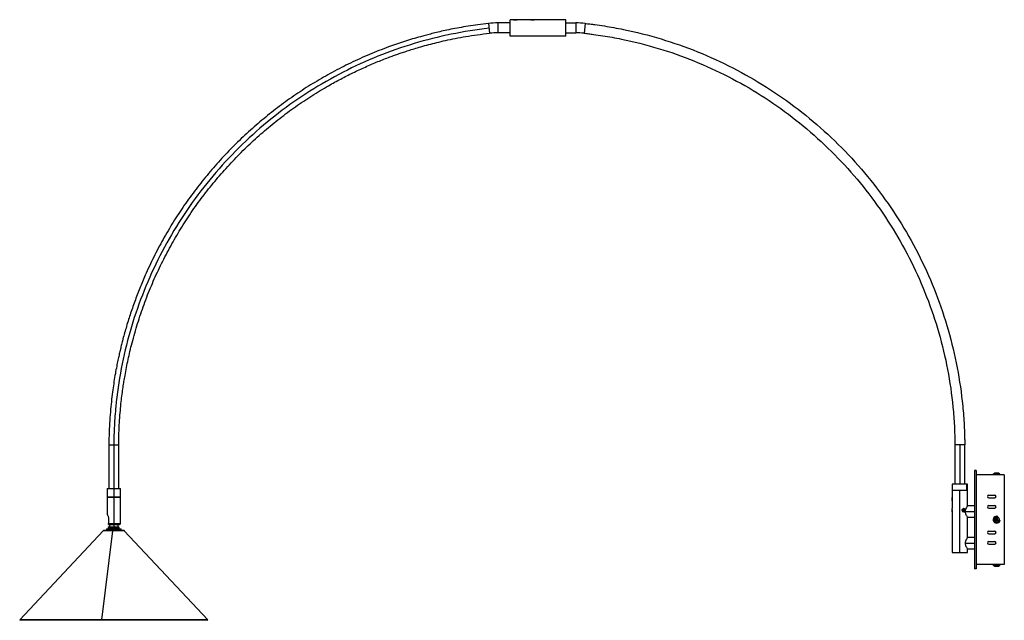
# Paper-space layout '_Frontal' of a CAD drawing. Header units: millimetres. Extents: x -1118 to 33, y -65 to 637.
import ezdxf

# ---------------------------------------------------------------- set-up
doc = ezdxf.new("R2010")
doc.units = ezdxf.units.MM

psp = doc.layouts.new('_Frontal')

# ---------------------------------------------------------------- linework, layer by layer
at = {"color": 7, "linetype": 'Continuous', "lineweight": 25}
for p, q in [((-479.8, 636.8), (-544.8, 636.8)), ((-544.8, 617.8), (-544.8, 636.8)), ((-537.1, 636.8), (-537, 636.8)), ((-537, 636.8), (-537, 636.8)), ((-517.1, 636.8), (-517, 636.8)), ((-517, 636.8), (-517, 636.8)), ((-479.8, 617.8), (-479.8, 636.8)), ((-570.2, 632.5), (-568.9, 621.1)), ((-559.1, 633.1), (-559.1, 621.6)), ((-544.8, 633.1), (-559.1, 633.1)), ((-479.8, 633.1), (-468.2, 633.1)), ((-468.2, 633.1), (-468.2, 621.6)), ((-457.2, 632.5), (-458.4, 621.1)), ((-544.8, 621.6), (-559.1, 621.6)), ((-479.8, 617.8), (-544.8, 617.8)), ((-479.8, 621.6), (-468.2, 621.6)), ((-1014.1, 140), (-1014.1, 89)), ((-1008.3, 140), (-1008.3, 42)), ((-1002.6, 89), (-1002.6, 140)), ((-24.8, 140), (-24.8, 94)), ((-13.3, 140), (-24.8, 140)), ((-13.3, 94), (-13.3, 140)), ((-2, 110), (-2, -5)), ((0, 110), (-2, 110)), ((0, 109.5), (-2, 109.5)), ((0, 110), (0, -5)), ((33, 105), (0, 105)), ((27.7, 106), (20.3, 106)), ((26.5, 106.8), (21.5, 106.8)), ((33, 105), (33, 0)), ((-28, 94), (-28, 78.5)), ((-10, 94), (-28, 94)), ((-11.3, 94), (-11.3, 87)), ((-10, 68.5), (-10, 94)), ((-1016.1, 89), (-1016.1, 79.1)), ((-1016.1, 89), (-1000.6, 89)), ((-1000.6, 79.1), (-1000.6, 89)), ((-28, 87), (-10, 87)), ((-19, 14), (-19, 87)), ((14.8, 81.1), (21.8, 81.1)), ((-1016.1, 79.1), (-1000.6, 79.1)), ((-1016.1, 79), (-1016.1, 58.5)), ((-1016.1, 79), (-1000.6, 79)), ((-1015.6, 79.1), (-1015.6, 79)), ((-1001, 79), (-1001, 79.1)), ((-1000.6, 48), (-1000.6, 79)), ((-28, 78.4), (-28, 65.5)), ((14.8, 78.1), (21.8, 78.1)), ((-28, 63.9), (-28, 14)), ((-27.8, 63.9), (-27.8, 63.4)), ((-16.4, 63.1), (-16.1, 63.1)), ((-16.2, 63.1), (-16.3, 63.1)), ((-15.3, 64.5), (-15.7, 63.2)), ((-15.7, 63.2), (-14.9, 62.1)), ((-14.1, 64.8), (-15.3, 64.5)), ((-15, 62.3), (-14.5, 62.4)), ((-14.9, 62.1), (-13.7, 62.4)), ((-14.1, 63.7), (-14.8, 64.6)), ((-14.5, 62.4), (-14.1, 63.7)), ((-14.5, 62.4), (-13.7, 62.4)), ((-13.3, 63.7), (-14.1, 64.8)), ((-14.1, 63.7), (-13.3, 63.7)), ((-13.7, 62.4), (-13.3, 63.7)), ((-12.8, 62), (-2, 62)), ((-2, 68.5), (-10, 68.5)), ((14.8, 69), (21.8, 69)), ((14.8, 66), (21.8, 66)), ((-1014.4, 54.4), (-1014.4, 48)), ((-1014.4, 48), (-1000.6, 48)), ((-1014.4, 47), (-1001.6, 47)), ((-1013.3, 47), (-1013.3, 44)), ((-1003.3, 44), (-1003.3, 47)), ((-10, 31.5), (-10, 55.5)), ((-10, 55.5), (-2, 55.5)), ((22, 52.8), (23.3, 52.2)), ((23.7, 53.2), (22.4, 53.7)), ((22.6, 53.1), (23.9, 52.5)), ((24, 52.6), (22.6, 53.1)), ((23.3, 52.2), (22.8, 50.9)), ((23.1, 50.2), (22.8, 49.5)), ((23.4, 51.1), (23.2, 50.7)), ((23.9, 52.5), (23.3, 52.2)), ((23.9, 52.5), (23.4, 51.1)), ((23.5, 51.1), (24, 52.5)), ((24.3, 54.5), (23.7, 53.2)), ((24, 52.6), (23.7, 53.2)), ((23.7, 50.5), (24.3, 51.9)), ((24.5, 54), (24, 52.6)), ((24, 52.5), (24.3, 51.9)), ((24, 52.5), (25.4, 51.9)), ((24.1, 52.5), (24.6, 53.9)), ((24.1, 52.5), (24.7, 52.8)), ((25.4, 52), (24.1, 52.5)), ((24.3, 51.9), (25.6, 51.3)), ((24.7, 52.8), (25.2, 54.1)), ((26, 52.3), (24.7, 52.8)), ((24.9, 54.8), (25.2, 55.5)), ((-1020.7, 39.6), (-1118.3, -64.4)), ((-1009.9, 39.6), (-1022.8, -64.4)), ((-996.8, 40), (-1019.8, 40)), ((-1016.8, 42), (-1016.8, 40)), ((-1016.8, 42), (-999.8, 42)), ((-1013.8, 44), (-1014.7, 43.5)), ((-1014.7, 43.5), (-1014.7, 42)), ((-1014.7, 43.5), (-1002, 43.5)), ((-1013.8, 44), (-1002.8, 44)), ((-1008, 42), (-1008, 40)), ((-1002, 43.5), (-1002.8, 44)), ((-1002, 42), (-1002, 43.5)), ((-999.8, 40), (-999.8, 42)), ((-898.3, -64.4), (-996, 39.6)), ((14.8, 39), (21.8, 39)), ((14.8, 36), (21.8, 36)), ((-12.8, 25), (-2, 25)), ((-2, 31.5), (-10, 31.5)), ((-2, 31.5), (-2, 18.5)), ((14.8, 27), (21.8, 27)), ((14.8, 24), (21.8, 24)), ((-28, 14), (-10, 14)), ((-10, 14), (-10, 18.5)), ((-10, 18.5), (-2, 18.5)), ((33, 0), (0, 0)), ((0, -4.5), (-2, -4.5)), ((0, -5), (-2, -5)), ((20.3, -1), (27.7, -1)), ((21.5, -1.7), (26.5, -1.7)), ((-1118.3, -64.4), (-1117.6, -65.1)), ((-898.3, -64.4), (-1118.3, -64.4)), ((-899, -65.1), (-1117.6, -65.1)), ((-1022.7, -65.1), (-1022.8, -64.4)), ((-899, -65.1), (-898.3, -64.4))]:
    psp.add_line(p, q, dxfattribs=at)
at = {"color": 8, "linetype": 'Continuous', "lineweight": 25}
for p, q in [((-1014.1, 140), (-1002.6, 140)), ((-19, 140), (-19, 94)), ((-28, 75.4), (-27.9, 75.4)), ((-28, 63.9), (-27.8, 63.9)), ((22.6, 49.1), (22.5, 48.8)), ((25.4, 56), (25.5, 56.2)), ((-996, 39.6), (-1020.7, 39.6))]:
    psp.add_line(p, q, dxfattribs=at)
at = {"color": 7, "linetype": 'Continuous', "lineweight": 25, "flags": 128}
for points in [[(22.9, 106.8), (22.8, 106.8), (22.8, 106.7), (22.7, 106.7), (22.7, 106.6), (22.6, 106.5), (22.6, 106.3), (22.6, 106.2), (22.6, 106)], [(-16.2, 63.1), (-16.2, 63.9), (-16, 64.6), (-15.5, 65.1), (-14.9, 65.4), (-14.2, 65.4), (-13.6, 65.1), (-13.1, 64.6), (-12.8, 63.9)], [(-12.8, 63.9), (-12.8, 63.1), (-13.1, 62.4), (-13.6, 61.8), (-14.2, 61.5), (-14.9, 61.5), (-15.5, 61.8), (-16, 62.4), (-16.2, 63.1)], [(22.8, -1.7), (22.8, -1.7), (22.7, -1.7), (22.6, -1.6), (22.6, -1.5), (22.5, -1.4), (22.5, -1.3), (22.5, -1.1), (22.5, -1)]]:
    psp.add_lwpolyline(points, dxfattribs=at)
at = {"color": 7, "linetype": 'Continuous', "lineweight": 25}
for centre, radius, start, end in [((-559.1, 533.1), 100, 90, 96.3349), ((-468.2, 533.1), 100, 83.6651, 90), ((-559.1, 533.1), 88.5, 90, 96.3349), ((-468.2, 533.1), 88.5, 83.6651, 90), ((20.6, 105.5), 0.589, 121.9276, 238.0724), ((21.5, 106), 0.75, 90, 180), ((23.3, 105.5), 1.04, 151.1325, 208.8675), ((26.5, 106), 0.75, 360, 90), ((27.4, 105.5), 0.589, 301.9276, 58.0724), ((14.8, 79.6), 1.5, 90, 270), ((21.8, 79.6), 1.5, 270, 90), ((14.8, 67.5), 1.5, 90, 270), ((21.8, 67.5), 1.5, 270, 90), ((-1001.6, 48), 1, 270, 0), ((24, 52.5), 4, 67.9215, 0), ((24, 52.5), 3.72, 67.9215, 247.9215), ((24, 52.5), 2.5, 67.9215, 247.9215), ((24, 52.5), 2, 143.444, 172.399), ((24, 52.5), 1.54, 156.2709, 159.572), ((24, 52.5), 3.25, 247.9215, 67.9215), ((24, 52.5), 2, 233.444, 262.399), ((24, 52.5), 1.54, 246.2709, 249.572), ((24, 52.5), 2, 53.444, 82.399), ((24, 52.5), 1.54, 66.2709, 69.572), ((24, 52.5), 1.54, 336.2709, 339.572), ((24, 52.5), 2, 323.444, 352.399), ((-1019.8, 38.8), 1.2, 90, 136.7968), ((-1009.4, 39.6), 0.548, 141.9293, 184.2285), ((-996.8, 38.8), 1.2, 43.2032, 90), ((14.8, 37.5), 1.5, 90, 270), ((21.8, 37.5), 1.5, 270, 90), ((14.8, 25.5), 1.5, 90, 270), ((21.8, 25.5), 1.5, 270, 90), ((27.4, -0.5), 0.589, 301.9276, 58.0724), ((20.6, -0.5), 0.589, 121.9276, 238.0724), ((21.5, -1), 0.75, 180, 270), ((23.1, -0.5), 0.995, 149.8399, 210.1601), ((26.5, -1), 0.75, 270, 0)]:
    psp.add_arc(centre, radius, start, end, dxfattribs=at)
for points, knots in [([(-540.8, 636.8), (-540.8, 636.8), (-540.8, 636.8), (-540.8, 636.8), (-540.7, 636.8), (-540.7, 636.8), (-540.7, 636.8), (-540.6, 636.8), (-540.5, 636.8), (-540.2, 636.7), (-539.9, 636.7), (-539.6, 636.7), (-539.3, 636.7), (-539, 636.6), (-538.9, 636.6), (-538.8, 636.6)], [0, 0, 0, 0, 0.039806, 0.08036, 0.121668, 0.163737, 0.206573, 0.250182, 0.35578, 0.499825, 0.645295, 0.74934, 0.836157, 0.919692, 1, 1, 1, 1]), ([(-537, 636.8), (-537.2, 636.8), (-537.5, 636.8), (-538.2, 636.8), (-539, 636.8), (-539.6, 636.7), (-539.9, 636.7), (-539.9, 636.7)], [0, 0, 0, 0, 0.228174, 0.462325, 0.687233, 0.919358, 1, 1, 1, 1]), ([(-538.8, 636.6), (-538.7, 636.6), (-538.6, 636.6), (-538.5, 636.6), (-538.4, 636.6), (-538.3, 636.7), (-538.1, 636.7), (-537.9, 636.7), (-537.7, 636.7), (-537.3, 636.7), (-537.1, 636.8), (-536.9, 636.8), (-536.8, 636.8), (-536.8, 636.8), (-536.8, 636.8), (-536.8, 636.8)], [0, 0, 0, 0, 0.039724, 0.080248, 0.121578, 0.163721, 0.206684, 0.250472, 0.354655, 0.500346, 0.644417, 0.750062, 0.836411, 0.919707, 1, 1, 1, 1]), ([(-520.8, 636.8), (-520.8, 636.8), (-520.8, 636.8), (-520.8, 636.8), (-520.7, 636.8), (-520.7, 636.8), (-520.7, 636.8), (-520.6, 636.8), (-520.5, 636.8), (-520.2, 636.7), (-519.9, 636.7), (-519.6, 636.7), (-519.3, 636.7), (-519, 636.6), (-518.9, 636.6), (-518.8, 636.6)], [0, 0, 0, 0, 0.039806, 0.08036, 0.121668, 0.163737, 0.206573, 0.250182, 0.35578, 0.499825, 0.645295, 0.74934, 0.836157, 0.919692, 1, 1, 1, 1]), ([(-517, 636.8), (-517.2, 636.8), (-517.5, 636.8), (-518.2, 636.8), (-519, 636.8), (-519.6, 636.7), (-519.9, 636.7), (-519.9, 636.7)], [0, 0, 0, 0, 0.228174, 0.462325, 0.687233, 0.919358, 1, 1, 1, 1]), ([(-518.8, 636.6), (-518.7, 636.6), (-518.6, 636.6), (-518.5, 636.6), (-518.4, 636.6), (-518.3, 636.7), (-518.1, 636.7), (-517.9, 636.7), (-517.7, 636.7), (-517.3, 636.7), (-517.1, 636.8), (-516.9, 636.8), (-516.8, 636.8), (-516.8, 636.8), (-516.8, 636.8), (-516.8, 636.8)], [0, 0, 0, 0, 0.039724, 0.080248, 0.121578, 0.163721, 0.206684, 0.250472, 0.354655, 0.500346, 0.644417, 0.750062, 0.836411, 0.919707, 1, 1, 1, 1]), ([(-570.2, 632.5), (-574.3, 632), (-582.2, 631.1), (-593.7, 629.4), (-604.2, 627.5), (-614, 625.7), (-622.8, 623.8), (-630.7, 622), (-637.8, 620.2), (-644, 618.6), (-654.1, 615.8), (-668.5, 611.5), (-688.4, 604.7), (-709.5, 596.3), (-731.5, 586.4), (-752.7, 575.5), (-773.3, 563.8), (-793.1, 551.2), (-812.3, 537.6), (-830.8, 523.2), (-848.6, 507.9), (-865.7, 491.9), (-882, 475), (-897.5, 457.3), (-912.2, 439), (-926, 420), (-938.9, 400.4), (-950.8, 380.2), (-961.8, 359.4), (-970.7, 340.3), (-978, 323), (-983.9, 307.6), (-989.3, 292.2), (-994, 276.8), (-997.4, 264.7), (-999.6, 256), (-1000.9, 250.4), (-1002.2, 244.7), (-1003.6, 238.5), (-1005, 231.4), (-1006.6, 223), (-1008.1, 213.8), (-1009.6, 203.8), (-1010.9, 193), (-1012.1, 181.2), (-1013.1, 168.4), (-1013.8, 154.6), (-1014, 145), (-1014.1, 140)], [0, 0, 0, 0, 0.017107, 0.03306, 0.047859, 0.061505, 0.073997, 0.085143, 0.095176, 0.104096, 0.111908, 0.138564, 0.165952, 0.199162, 0.232388, 0.265614, 0.297977, 0.33034, 0.362703, 0.395066, 0.42743, 0.459793, 0.492156, 0.524519, 0.556882, 0.589245, 0.621609, 0.653972, 0.686335, 0.718698, 0.741354, 0.764009, 0.786664, 0.809122, 0.830414, 0.838568, 0.846515, 0.854254, 0.862671, 0.872716, 0.884389, 0.89769, 0.911313, 0.926303, 0.942662, 0.960388, 0.979488, 1, 1, 1, 1]), ([(-569.5, 626.8), (-584.4, 625.1), (-599.1, 622.8), (-628.4, 616.8), (-642.9, 613.2), (-685.8, 600.3), (-713.6, 589.1), (-766.8, 561.8), (-792.1, 545.8), (-839.4, 509.4), (-861.5, 489), (-901.4, 444.6), (-919.4, 420.6), (-950.7, 369.8), (-964.1, 342.9), (-985.7, 287.2), (-994, 258.4), (-1002.4, 214.4), (-1004.5, 199.6), (-1006.7, 177.3), (-1007.3, 169.9), (-1007.8, 158.7), (-1008, 155), (-1008.2, 149.4), (-1008.2, 147.5), (-1008.3, 143.8), (-1008.3, 141.9), (-1008.3, 140)], [0, 0, 0, 0, 0.0625, 0.0625, 0.125, 0.125, 0.25, 0.25, 0.375, 0.375, 0.5, 0.5, 0.625, 0.625, 0.75, 0.75, 0.875, 0.875, 0.9375, 0.9375, 0.96875, 0.96875, 0.984375, 0.984375, 0.992188, 0.992188, 1, 1, 1, 1]), ([(-457.2, 632.5), (-456.2, 632.4), (-455.3, 632.3), (-453.4, 632.1), (-450.6, 631.7), (-444, 630.9), (-438.4, 630.1), (-427.2, 628.3), (-419.8, 627), (-397.6, 622.4), (-382.9, 618.7), (-339.5, 605.7), (-311.4, 594.3), (-257.6, 566.8), (-232, 550.5), (-184.1, 513.7), (-161.8, 493.1), (-121.4, 448.2), (-103.2, 423.9), (-71.5, 372.5), (-58, 345.3), (-36.1, 289), (-27.8, 259.8), (-19.3, 215.3), (-17.1, 200.4), (-15.3, 181.6), (-14.9, 177.8), (-14.4, 170.3), (-14.1, 166.5), (-13.7, 158.9), (-13.6, 155.2), (-13.4, 149.5), (-13.4, 147.6), (-13.3, 144.8), (-13.3, 143.9), (-13.3, 142.4), (-13.3, 142), (-13.3, 141), (-13.3, 140.5), (-13.3, 140)], [0, 0, 0, 0, 0.003906, 0.003906, 0.007812, 0.015625, 0.03125, 0.03125, 0.0625, 0.0625, 0.125, 0.125, 0.25, 0.25, 0.375, 0.375, 0.5, 0.5, 0.625, 0.625, 0.75, 0.75, 0.875, 0.875, 0.9375, 0.9375, 0.953125, 0.953125, 0.96875, 0.96875, 0.984375, 0.984375, 0.992188, 0.992188, 0.996094, 0.996094, 0.998047, 0.998047, 1, 1, 1, 1]), ([(-1002.6, 140), (-1002.5, 144.5), (-1002.4, 153.1), (-1001.8, 165.6), (-1000.9, 177), (-1000, 187.4), (-998.9, 196.7), (-997.8, 205), (-996.7, 212.3), (-994.9, 223), (-992.1, 237.6), (-987.5, 257.7), (-981.5, 279), (-974.1, 301.4), (-965.7, 323.2), (-956.3, 344.3), (-946, 364.8), (-934.8, 384.8), (-922.7, 404.3), (-909.7, 423.2), (-895.8, 441.4), (-881, 458.9), (-865.4, 475.8), (-849.1, 491.9), (-832, 507.2), (-814.3, 521.7), (-795.8, 535.3), (-776.8, 548.1), (-759.1, 558.7), (-743, 567.6), (-728.7, 574.9), (-714.2, 581.6), (-699.8, 587.8), (-688.4, 592.3), (-680.1, 595.3), (-674.8, 597.2), (-669.4, 599), (-663.5, 600.9), (-656.7, 603), (-648.8, 605.4), (-640, 607.8), (-630.4, 610.2), (-620.1, 612.7), (-608.7, 615), (-596.4, 617.3), (-583, 619.4), (-573.7, 620.5), (-568.9, 621.1)], [0, 0, 0, 0, 0.018975, 0.036556, 0.052706, 0.067416, 0.080688, 0.092522, 0.102917, 0.111879, 0.138541, 0.165933, 0.199145, 0.232372, 0.2656, 0.297965, 0.33033, 0.362694, 0.395059, 0.427424, 0.459789, 0.492154, 0.524519, 0.556883, 0.589248, 0.621613, 0.653978, 0.686343, 0.718708, 0.741364, 0.764021, 0.786677, 0.809137, 0.830433, 0.838588, 0.846537, 0.854278, 0.862694, 0.872739, 0.884412, 0.897715, 0.911341, 0.926335, 0.942698, 0.96043, 0.979531, 1, 1, 1, 1]), ([(-458.4, 621.1), (-457.5, 621), (-456.6, 620.9), (-454.8, 620.6), (-452, 620.3), (-445.6, 619.5), (-440.1, 618.7), (-429.2, 617), (-421.9, 615.7), (-400.2, 611.2), (-385.9, 607.6), (-343.5, 594.9), (-316, 583.8), (-263.5, 556.9), (-238.5, 541), (-191.7, 505), (-169.9, 484.9), (-130.4, 441), (-112.6, 417.3), (-81.7, 367.1), (-68.5, 340.5), (-47.1, 285.5), (-38.9, 257), (-30.6, 213.5), (-28.5, 198.9), (-26.7, 180.5), (-26.4, 176.8), (-25.9, 169.5), (-25.6, 165.8), (-25.2, 158.4), (-25.1, 154.8), (-24.9, 149.2), (-24.9, 147.4), (-24.8, 144.6), (-24.8, 143.7), (-24.8, 142.3), (-24.8, 141.9), (-24.8, 141), (-24.8, 140.5), (-24.8, 140)], [0, 0, 0, 0, 0.003906, 0.003906, 0.007813, 0.015625, 0.03125, 0.03125, 0.0625, 0.0625, 0.125, 0.125, 0.25, 0.25, 0.375, 0.375, 0.5, 0.5, 0.625, 0.625, 0.75, 0.75, 0.875, 0.875, 0.9375, 0.9375, 0.953125, 0.953125, 0.96875, 0.96875, 0.984375, 0.984375, 0.992188, 0.992188, 0.996094, 0.996094, 0.998047, 0.998047, 1, 1, 1, 1]), ([(-27.8, 76.5), (-27.8, 76.6), (-27.8, 76.9), (-27.8, 77.4), (-27.9, 77.9), (-28, 78.3), (-28, 78.4), (-28, 78.5), (-28, 78.5), (-28, 78.5)], [0, 0, 0, 0, 0.121708, 0.250771, 0.500157, 0.749375, 0.877969, 0.999746, 1, 1, 1, 1]), ([(-28, 77.5), (-28, 77.8), (-28, 78), (-28, 78.1), (-28, 78.1)], [0, 0, 0, 0, 0.868502, 1, 1, 1, 1]), ([(-28, 74.5), (-28, 74.5), (-28, 74.5), (-28, 74.6), (-27.9, 75), (-27.8, 75.6), (-27.8, 76.1), (-27.8, 76.3), (-27.8, 76.5)], [0, 0, 0, 0, 0.1216189, 0.2503384, 0.4996188, 0.7487813, 0.8780824, 1, 1, 1, 1]), ([(-27.9, 77.5), (-27.8, 77.3), (-27.8, 76.9), (-27.8, 76.1), (-27.8, 75.6), (-27.8, 75.4)], [0, 0, 0, 0, 0.289548, 0.649367, 1, 1, 1, 1]), ([(-1016.1, 58.5), (-1016, 58.4), (-1015.9, 58.3), (-1015.4, 57.4), (-1014.7, 56.1), (-1014.5, 54.9), (-1014.4, 54.4)], [0, 0, 0, 0, 0.248817, 0.498622, 0.748766, 1, 1, 1, 1]), ([(-27.8, 63.5), (-27.8, 63.6), (-27.8, 63.9), (-27.8, 64.4), (-27.9, 64.9), (-28, 65.3), (-28, 65.4), (-28, 65.5), (-28, 65.5), (-28, 65.5)], [0, 0, 0, 0, 0.121708, 0.250771, 0.500157, 0.749375, 0.877969, 0.999746, 1, 1, 1, 1]), ([(-28, 61.6), (-28, 61.6), (-28, 61.5), (-28, 61.5), (-28, 61.5), (-28, 61.6), (-27.9, 62), (-27.8, 62.6), (-27.8, 63.1), (-27.8, 63.3), (-27.8, 63.5)], [0, 0, 0, 0, 0.102446, 0.19997, 0.297455, 0.400407, 0.599786, 0.799071, 0.902488, 1, 1, 1, 1]), ([(-15.7, 64.9), (-15.8, 64.9), (-16, 64.8), (-16.2, 64.4), (-16.3, 63.9), (-16.4, 63.6), (-16.4, 63.5)], [0, 0, 0, 0, 0.055529, 0.526867, 0.77034, 1, 1, 1, 1]), ([(-16.4, 63.5), (-16.4, 63.3), (-16.3, 63.1), (-16.2, 62.6), (-15.9, 62.1), (-15.6, 61.9), (-15.6, 61.9)], [0, 0, 0, 0, 0.20417, 0.420638, 0.839474, 1, 1, 1, 1]), ([(-16.2, 63.1), (-16.2, 63.3), (-16.3, 63.9), (-16, 64.6), (-15.6, 65.2), (-15, 65.5), (-14.7, 65.4), (-14.6, 65.4)], [0, 0, 0, 0, 0.220396, 0.446565, 0.663807, 0.888019, 1, 1, 1, 1]), ([(-12.9, 63.5), (-12.9, 63.6), (-12.9, 63.9), (-13, 64.4), (-13.3, 64.9), (-13.8, 65.3), (-14.2, 65.4), (-14.5, 65.5), (-14.7, 65.4), (-14.8, 65.4)], [0, 0, 0, 0, 0.10958, 0.225783, 0.450319, 0.674705, 0.790485, 0.900128, 1, 1, 1, 1]), ([(-14.5, 61.5), (-14.4, 61.5), (-14.2, 61.5), (-13.8, 61.6), (-13.3, 62), (-13, 62.6), (-12.9, 63.1), (-12.9, 63.3), (-12.9, 63.5)], [0, 0, 0, 0, 0.121621, 0.25034, 0.49962, 0.748782, 0.878083, 1, 1, 1, 1]), ([(-10, 68.5), (-10, 68.5), (-10.1, 68.4), (-10.5, 67.9), (-11.3, 66.7), (-12.2, 65), (-12.7, 63.3), (-12.8, 62.5), (-12.8, 62)], [0, 0, 0, 0, 0.123941, 0.249448, 0.499526, 0.749374, 0.874612, 1, 1, 1, 1]), ([(-12.8, 62), (-12.8, 61.6), (-12.7, 60.7), (-12.2, 59), (-11.3, 57.3), (-10.5, 56.1), (-10.1, 55.6), (-10, 55.5), (-10, 55.5), (-10, 55.5)], [0, 0, 0, 0, 0.125376, 0.250836, 0.500082, 0.74912, 0.874352, 0.998982, 1, 1, 1, 1]), ([(-1014.4, 47), (-1014.4, 47), (-1014.4, 47), (-1014.4, 47), (-1014.4, 47), (-1014.4, 47), (-1014.4, 47.1), (-1014.4, 47.2), (-1014.4, 47.3), (-1014.4, 47.6), (-1014.4, 47.7), (-1014.4, 47.8), (-1014.4, 47.9), (-1014.4, 48)], [0, 0, 0, 0, 0.094564, 0.184177, 0.269084, 0.349572, 0.425979, 0.4987, 0.748629, 0.812958, 0.874015, 0.937796, 1, 1, 1, 1]), ([(22.6, 53.1), (22.5, 53), (22.4, 53), (22.3, 52.9), (22.2, 52.9), (22.1, 52.8), (22, 52.8)], [0, 0, 0, 0, 0.229873, 0.473138, 0.729837, 1, 1, 1, 1]), ([(22.6, 53.1), (22.6, 53.2), (22.5, 53.3), (22.5, 53.4), (22.4, 53.6), (22.4, 53.7), (22.4, 53.7)], [0, 0, 0, 0, 0.225084, 0.4667702, 0.7250742, 1, 1, 1, 1]), ([(23.4, 51.1), (23.3, 51.1), (23.2, 51.1), (23.1, 51), (23, 51), (22.9, 50.9), (22.8, 50.9)], [0, 0, 0, 0, 0.225084, 0.46677, 0.725074, 1, 1, 1, 1]), ([(23.5, 51.1), (23.5, 51), (23.5, 50.9), (23.6, 50.8), (23.7, 50.7), (23.7, 50.6), (23.7, 50.5)], [0, 0, 0, 0, 0.229873, 0.473138, 0.729837, 1, 1, 1, 1]), ([(24.5, 54), (24.5, 54), (24.5, 54.1), (24.4, 54.2), (24.3, 54.4), (24.3, 54.5), (24.3, 54.5)], [0, 0, 0, 0, 0.229873, 0.473138, 0.729837, 1, 1, 1, 1]), ([(24.6, 53.9), (24.7, 54), (24.8, 54), (24.9, 54), (25, 54.1), (25.1, 54.1), (25.2, 54.1)], [0, 0, 0, 0, 0.225084, 0.46677, 0.725074, 1, 1, 1, 1]), ([(25.4, 52), (25.5, 52), (25.6, 52), (25.7, 52.1), (25.8, 52.2), (25.9, 52.2), (26, 52.3)], [0, 0, 0, 0, 0.2298727, 0.4731385, 0.7298365, 1, 1, 1, 1]), ([(25.4, 51.9), (25.4, 51.9), (25.5, 51.8), (25.5, 51.6), (25.6, 51.5), (25.6, 51.4), (25.6, 51.3)], [0, 0, 0, 0, 0.225084, 0.46677, 0.725074, 1, 1, 1, 1]), ([(-10, 31.5), (-10, 31.5), (-10.1, 31.4), (-10.5, 30.9), (-11.3, 29.7), (-12.2, 28), (-12.7, 26.3), (-12.8, 25.5), (-12.8, 25)], [0, 0, 0, 0, 0.123941, 0.249448, 0.499526, 0.749374, 0.874612, 1, 1, 1, 1]), ([(-12.8, 25), (-12.8, 24.6), (-12.7, 23.7), (-12.2, 22), (-11.3, 20.3), (-10.5, 19.1), (-10.1, 18.6), (-10, 18.5), (-10, 18.5), (-10, 18.5)], [0, 0, 0, 0, 0.125376, 0.250836, 0.500082, 0.74912, 0.874352, 0.998982, 1, 1, 1, 1])]:
    psp.add_open_spline(points, degree=3, knots=knots, dxfattribs=at)

doc.saveas('drawing.dxf')
